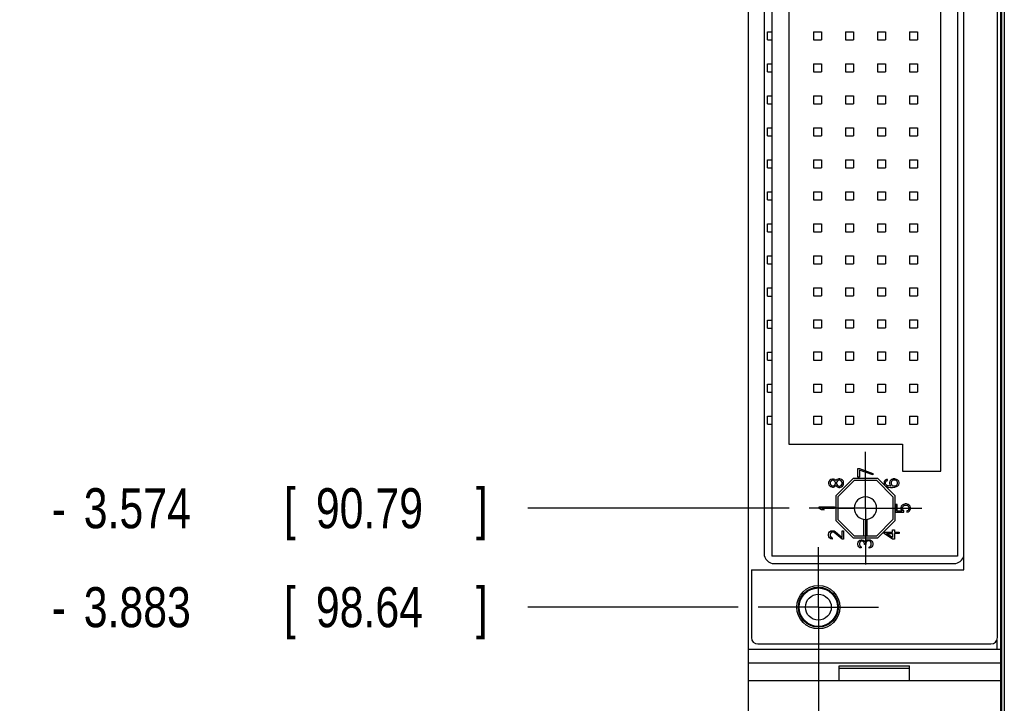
# Model space of a CAD drawing. Header units: inches. Extents: x 0.2 to 16.8, y 0.1 to 10.8.
# Tile 2 of 15: x 2.1 to 5.1, y 3.8 to 6. Entities that reach past the tile are written whole.
import ezdxf

# ---------------------------------------------------------------- set-up
doc = ezdxf.new("R2010")
doc.units = ezdxf.units.IN
doc.header["$LTSCALE"] = 0.935
doc.header["$MEASUREMENT"] = 0
doc.linetypes.add('CENTER', pattern=[0.6, 0.375, -0.075, 0.075, -0.075])
doc.layers.get('0').update_dxf_attribs({"linetype": 'CONTINUOUS'})
for name, color, linetype in [('COSMETIC', 7, 'CONTINUOUS'), ('DEFAULT_1', 7, 'CENTER'), ('DIMENSIONS', 7, 'CONTINUOUS')]:
    doc.layers.add(name, color=color, linetype=linetype)
doc.styles.get("Standard").update_dxf_attribs({"font": 'txt', "width": 0.8})
doc.dimstyles.new('DIMSTYLE_1', dxfattribs={"dimtxt": 0.125, "dimasz": 0.18, "dimexe": 0.18, "dimexo": 0.0625, "dimgap": 0.09, "dimtad": 0, "dimtih": 1, "dimtoh": 1, "dimdec": 3, "dimzin": 4, "dimdsep": 46, "dimtxsty": 'STANDARD', "dimblk": '_FILLED', "dimblk1": '_FILLED', "dimblk2": '_FILLED', "dimcen": 0.09, "dimadec": 0, "dimazin": 0, "dimtp": 0.001, "dimtm": 0.001, "dimtfac": 1, "dimtdec": 3, "dimtofl": 0, "dimtmove": 0, "dimatfit": 3, "dimldrblk": '_FILLED', "dimfxl": 1, "dimtolj": 1, "dimtzin": 4, "dimarcsym": 0})

# ---------------------------------------------------------------- blocks, each defined once
blk = doc.blocks.new('*D3')
at = {"layer": 'DIMENSIONS', "color": 2, "linetype": 'CONTINUOUS'}
blk.add_line((4.4605, 4.4563), (3.6451, 4.4563), dxfattribs=at)
at = {"layer": 'DIMENSIONS', "color": 2, "linetype": 'CONTINUOUS', "width": 0.8}
for s, p in [('3.574', (2.2576, 4.3938)), ('[', (2.8826, 4.3938)), ('90.79', (2.9826, 4.3938)), (']', (3.4826, 4.3938)), ('-', (2.1576, 4.3938))]:
    blk.add_text(s, height=0.125, dxfattribs=at).set_placement(p)
blk = doc.blocks.new('_FILLED')
at = {"color": 0, "linetype": 'BYBLOCK'}
blk.add_solid([(0, 0), (-1, 0.174), (-1, -0.174)], dxfattribs=at)
blk = doc.blocks.new('*D4')
at = {"layer": 'DIMENSIONS', "color": 2, "linetype": 'CONTINUOUS'}
blk.add_line((4.302, 4.1474), (3.6451, 4.1474), dxfattribs=at)
at = {"layer": 'DIMENSIONS', "color": 2, "linetype": 'CONTINUOUS', "width": 0.8}
for s, p in [('[', (2.8826, 4.0849)), (']', (3.4826, 4.0849)), ('3.883', (2.2576, 4.0849)), ('98.64', (2.9826, 4.0849)), ('-', (2.1576, 4.0849))]:
    blk.add_text(s, height=0.125, dxfattribs=at).set_placement(p)
blk = doc.blocks.new('*D5')
at = {"layer": 'DIMENSIONS', "color": 2, "linetype": 'CONTINUOUS'}
blk.add_line((4.3905, 3.2097), (3.6451, 3.2097), dxfattribs=at)
at = {"layer": 'DIMENSIONS', "color": 2, "linetype": 'CONTINUOUS', "width": 0.8}
for s, p in [('4.821', (2.1576, 3.1472)), ('[', (2.7826, 3.1472)), ('122.45', (2.8826, 3.1472)), (']', (3.4826, 3.1472)), ('-', (2.0576, 3.1472))]:
    blk.add_text(s, height=0.125, dxfattribs=at).set_placement(p)
blk = doc.blocks.new('*D11')
at = {"layer": 'DIMENSIONS', "color": 2, "linetype": 'CONTINUOUS'}
blk.add_line((4.552, 4.0849), (4.552, 2.3273), dxfattribs=at)
at = {"layer": 'DIMENSIONS', "color": 2, "linetype": 'CONTINUOUS', "width": 0.8}
for s, p in [(']', (4.6145, 2.1648)), ('1.91', (4.6145, 1.7648)), ('[', (4.6145, 1.6648)), ('.075', (4.6145, 1.1398))]:
    blk.add_text(s, height=0.125, rotation=90, dxfattribs=at).set_placement(p)

msp = doc.modelspace()

# ---------------------------------------------------------------- linework, layer by layer
at = {"color": 7, "linetype": 'CONTINUOUS'}
for p, q in [((4.333, 8.1526), (4.333, 3.1057)), ((5.121, 8.1526), (5.121, 3.1057)), ((5.111, 4.0526), (5.111, 8.1226)), ((5.1327, 7.7526), (5.1327, 3.7526)), ((5.0065, 4.2635), (5.0065, 7.5995)), ((4.3825, 7.5475), (4.3825, 4.3155)), ((4.407, 7.5565), (4.407, 4.3065)), ((4.987, 7.5565), (4.987, 4.3065)), ((4.9345, 4.5715), (4.9345, 7.2915)), ((4.4595, 7.2065), (4.4595, 4.6565)), ((4.393, 5.9188), (4.393, 5.9438)), ((4.393, 5.9438), (4.407, 5.9438)), ((4.5365, 5.944), (4.5365, 5.919)), ((4.5365, 5.944), (4.5615, 5.944)), ((4.5615, 5.944), (4.5615, 5.919)), ((4.6365, 5.944), (4.6365, 5.919)), ((4.6365, 5.944), (4.6615, 5.944)), ((4.6615, 5.944), (4.6615, 5.919)), ((4.7365, 5.944), (4.7365, 5.919)), ((4.7365, 5.944), (4.7615, 5.944)), ((4.7615, 5.944), (4.7615, 5.919)), ((4.8365, 5.944), (4.8365, 5.919)), ((4.8365, 5.944), (4.8615, 5.944)), ((4.8615, 5.944), (4.8615, 5.919)), ((4.393, 5.9188), (4.407, 5.9188)), ((4.5365, 5.919), (4.5615, 5.919)), ((4.6365, 5.919), (4.6615, 5.919)), ((4.7365, 5.919), (4.7615, 5.919)), ((4.8365, 5.919), (4.8615, 5.919)), ((4.393, 5.8188), (4.393, 5.8438)), ((4.393, 5.8438), (4.407, 5.8438)), ((4.5365, 5.844), (4.5365, 5.819)), ((4.5365, 5.844), (4.5615, 5.844)), ((4.5615, 5.844), (4.5615, 5.819)), ((4.6365, 5.844), (4.6365, 5.819)), ((4.6365, 5.844), (4.6615, 5.844)), ((4.6615, 5.844), (4.6615, 5.819)), ((4.7365, 5.844), (4.7365, 5.819)), ((4.7365, 5.844), (4.7615, 5.844)), ((4.7615, 5.844), (4.7615, 5.819)), ((4.8365, 5.844), (4.8365, 5.819)), ((4.8365, 5.844), (4.8615, 5.844)), ((4.8615, 5.844), (4.8615, 5.819)), ((4.393, 5.8188), (4.407, 5.8188)), ((4.5365, 5.819), (4.5615, 5.819)), ((4.6365, 5.819), (4.6615, 5.819)), ((4.7365, 5.819), (4.7615, 5.819)), ((4.8365, 5.819), (4.8615, 5.819)), ((4.393, 5.7188), (4.393, 5.7438)), ((4.393, 5.7438), (4.407, 5.7438)), ((4.5365, 5.744), (4.5365, 5.719)), ((4.5365, 5.744), (4.5615, 5.744)), ((4.5615, 5.744), (4.5615, 5.719)), ((4.6365, 5.744), (4.6365, 5.719)), ((4.6365, 5.744), (4.6615, 5.744)), ((4.6615, 5.744), (4.6615, 5.719)), ((4.7365, 5.744), (4.7365, 5.719)), ((4.7365, 5.744), (4.7615, 5.744)), ((4.7615, 5.744), (4.7615, 5.719)), ((4.8365, 5.744), (4.8365, 5.719)), ((4.8365, 5.744), (4.8615, 5.744)), ((4.8615, 5.744), (4.8615, 5.719)), ((4.393, 5.7188), (4.407, 5.7188)), ((4.5365, 5.719), (4.5615, 5.719)), ((4.6365, 5.719), (4.6615, 5.719)), ((4.7365, 5.719), (4.7615, 5.719)), ((4.8365, 5.719), (4.8615, 5.719)), ((4.393, 5.6188), (4.393, 5.6438)), ((4.393, 5.6438), (4.407, 5.6438)), ((4.5365, 5.644), (4.5365, 5.619)), ((4.5365, 5.644), (4.5615, 5.644)), ((4.5615, 5.644), (4.5615, 5.619)), ((4.6365, 5.644), (4.6365, 5.619)), ((4.6365, 5.644), (4.6615, 5.644)), ((4.6615, 5.644), (4.6615, 5.619)), ((4.7365, 5.644), (4.7365, 5.619)), ((4.7365, 5.644), (4.7615, 5.644)), ((4.7615, 5.644), (4.7615, 5.619)), ((4.8365, 5.644), (4.8365, 5.619)), ((4.8365, 5.644), (4.8615, 5.644)), ((4.8615, 5.644), (4.8615, 5.619)), ((4.393, 5.6188), (4.407, 5.6188)), ((4.5365, 5.619), (4.5615, 5.619)), ((4.6365, 5.619), (4.6615, 5.619)), ((4.7365, 5.619), (4.7615, 5.619)), ((4.8365, 5.619), (4.8615, 5.619)), ((4.393, 5.5188), (4.393, 5.5438)), ((4.393, 5.5438), (4.407, 5.5438)), ((4.5365, 5.544), (4.5365, 5.519)), ((4.5365, 5.544), (4.5615, 5.544)), ((4.5615, 5.544), (4.5615, 5.519)), ((4.6365, 5.544), (4.6365, 5.519)), ((4.6365, 5.544), (4.6615, 5.544)), ((4.6615, 5.544), (4.6615, 5.519)), ((4.7365, 5.544), (4.7365, 5.519)), ((4.7365, 5.544), (4.7615, 5.544)), ((4.7615, 5.544), (4.7615, 5.519)), ((4.8365, 5.544), (4.8615, 5.544)), ((4.8365, 5.544), (4.8365, 5.519)), ((4.8615, 5.544), (4.8615, 5.519)), ((4.393, 5.5188), (4.407, 5.5188)), ((4.5365, 5.519), (4.5615, 5.519)), ((4.6365, 5.519), (4.6615, 5.519)), ((4.7365, 5.519), (4.7615, 5.519)), ((4.8365, 5.519), (4.8615, 5.519)), ((4.393, 5.4188), (4.393, 5.4438)), ((4.393, 5.4438), (4.407, 5.4438)), ((4.5365, 5.444), (4.5365, 5.419)), ((4.5365, 5.444), (4.5615, 5.444)), ((4.5615, 5.444), (4.5615, 5.419)), ((4.6365, 5.444), (4.6365, 5.419)), ((4.6365, 5.444), (4.6615, 5.444)), ((4.6615, 5.444), (4.6615, 5.419)), ((4.7365, 5.444), (4.7365, 5.419)), ((4.7365, 5.444), (4.7615, 5.444)), ((4.7615, 5.444), (4.7615, 5.419)), ((4.8365, 5.444), (4.8615, 5.444)), ((4.8365, 5.444), (4.8365, 5.419)), ((4.8615, 5.444), (4.8615, 5.419)), ((4.393, 5.4188), (4.407, 5.4188)), ((4.5365, 5.419), (4.5615, 5.419)), ((4.6365, 5.419), (4.6615, 5.419)), ((4.7365, 5.419), (4.7615, 5.419)), ((4.8365, 5.419), (4.8615, 5.419)), ((4.393, 5.3188), (4.393, 5.3438)), ((4.393, 5.3438), (4.407, 5.3438)), ((4.5365, 5.344), (4.5365, 5.319)), ((4.5365, 5.344), (4.5615, 5.344)), ((4.5615, 5.344), (4.5615, 5.319)), ((4.6365, 5.344), (4.6615, 5.344)), ((4.6365, 5.344), (4.6365, 5.319)), ((4.6615, 5.344), (4.6615, 5.319)), ((4.7365, 5.344), (4.7615, 5.344)), ((4.7365, 5.344), (4.7365, 5.319)), ((4.7615, 5.344), (4.7615, 5.319)), ((4.8365, 5.344), (4.8615, 5.344)), ((4.8365, 5.344), (4.8365, 5.319)), ((4.8615, 5.344), (4.8615, 5.319)), ((4.393, 5.3188), (4.407, 5.3188)), ((4.5365, 5.319), (4.5615, 5.319)), ((4.6365, 5.319), (4.6615, 5.319)), ((4.7365, 5.319), (4.7615, 5.319)), ((4.8365, 5.319), (4.8615, 5.319)), ((4.393, 5.2188), (4.393, 5.2438)), ((4.393, 5.2438), (4.407, 5.2438)), ((4.5365, 5.244), (4.5615, 5.244)), ((4.5365, 5.244), (4.5365, 5.219)), ((4.5615, 5.244), (4.5615, 5.219)), ((4.6365, 5.244), (4.6615, 5.244)), ((4.6365, 5.244), (4.6365, 5.219)), ((4.6615, 5.244), (4.6615, 5.219)), ((4.7365, 5.244), (4.7615, 5.244)), ((4.7365, 5.244), (4.7365, 5.219)), ((4.7615, 5.244), (4.7615, 5.219)), ((4.8365, 5.244), (4.8615, 5.244)), ((4.8365, 5.244), (4.8365, 5.219)), ((4.8615, 5.244), (4.8615, 5.219)), ((4.393, 5.2188), (4.407, 5.2188)), ((4.5365, 5.219), (4.5615, 5.219)), ((4.6365, 5.219), (4.6615, 5.219)), ((4.7365, 5.219), (4.7615, 5.219)), ((4.8365, 5.219), (4.8615, 5.219)), ((4.393, 5.1188), (4.393, 5.1438)), ((4.393, 5.1438), (4.407, 5.1438)), ((4.5365, 5.144), (4.5615, 5.144)), ((4.5365, 5.144), (4.5365, 5.119)), ((4.5615, 5.144), (4.5615, 5.119)), ((4.6365, 5.144), (4.6615, 5.144)), ((4.6365, 5.144), (4.6365, 5.119)), ((4.6615, 5.144), (4.6615, 5.119)), ((4.7365, 5.144), (4.7615, 5.144)), ((4.7365, 5.144), (4.7365, 5.119)), ((4.7615, 5.144), (4.7615, 5.119)), ((4.8365, 5.144), (4.8615, 5.144)), ((4.8365, 5.144), (4.8365, 5.119)), ((4.8615, 5.144), (4.8615, 5.119)), ((4.393, 5.1188), (4.407, 5.1188)), ((4.5365, 5.119), (4.5615, 5.119)), ((4.6365, 5.119), (4.6615, 5.119)), ((4.7365, 5.119), (4.7615, 5.119)), ((4.8365, 5.119), (4.8615, 5.119)), ((4.393, 5.0438), (4.407, 5.0438)), ((4.393, 5.0188), (4.393, 5.0438)), ((4.5365, 5.044), (4.5615, 5.044)), ((4.5365, 5.044), (4.5365, 5.019)), ((4.5615, 5.044), (4.5615, 5.019)), ((4.6365, 5.044), (4.6615, 5.044)), ((4.6365, 5.044), (4.6365, 5.019)), ((4.6615, 5.044), (4.6615, 5.019)), ((4.7365, 5.044), (4.7615, 5.044)), ((4.7365, 5.044), (4.7365, 5.019)), ((4.7615, 5.044), (4.7615, 5.019)), ((4.8365, 5.044), (4.8615, 5.044)), ((4.8365, 5.044), (4.8365, 5.019)), ((4.8615, 5.044), (4.8615, 5.019)), ((4.393, 5.0188), (4.407, 5.0188)), ((4.5365, 5.019), (4.5615, 5.019)), ((4.6365, 5.019), (4.6615, 5.019)), ((4.7365, 5.019), (4.7615, 5.019)), ((4.8365, 5.019), (4.8615, 5.019)), ((4.393, 4.9438), (4.407, 4.9438)), ((4.393, 4.9188), (4.393, 4.9438)), ((4.5365, 4.944), (4.5615, 4.944)), ((4.5365, 4.944), (4.5365, 4.919)), ((4.5615, 4.944), (4.5615, 4.919)), ((4.6365, 4.944), (4.6615, 4.944)), ((4.6365, 4.944), (4.6365, 4.919)), ((4.6615, 4.944), (4.6615, 4.919)), ((4.7365, 4.944), (4.7615, 4.944)), ((4.7365, 4.944), (4.7365, 4.919)), ((4.7615, 4.944), (4.7615, 4.919)), ((4.8365, 4.944), (4.8615, 4.944)), ((4.8365, 4.944), (4.8365, 4.919)), ((4.8615, 4.944), (4.8615, 4.919)), ((4.393, 4.9188), (4.407, 4.9188)), ((4.5365, 4.919), (4.5615, 4.919)), ((4.6365, 4.919), (4.6615, 4.919)), ((4.7365, 4.919), (4.7615, 4.919)), ((4.8365, 4.919), (4.8615, 4.919)), ((4.393, 4.8438), (4.407, 4.8438)), ((4.393, 4.8188), (4.393, 4.8438)), ((4.5365, 4.844), (4.5615, 4.844)), ((4.5365, 4.844), (4.5365, 4.819)), ((4.5615, 4.844), (4.5615, 4.819)), ((4.6365, 4.844), (4.6615, 4.844)), ((4.6365, 4.844), (4.6365, 4.819)), ((4.6615, 4.844), (4.6615, 4.819)), ((4.7365, 4.844), (4.7615, 4.844)), ((4.7365, 4.844), (4.7365, 4.819)), ((4.7615, 4.844), (4.7615, 4.819)), ((4.8365, 4.844), (4.8615, 4.844)), ((4.8365, 4.844), (4.8365, 4.819)), ((4.8615, 4.844), (4.8615, 4.819)), ((4.393, 4.8188), (4.407, 4.8188)), ((4.5365, 4.819), (4.5615, 4.819)), ((4.6365, 4.819), (4.6615, 4.819)), ((4.7365, 4.819), (4.7615, 4.819)), ((4.8365, 4.819), (4.8615, 4.819)), ((4.393, 4.7438), (4.407, 4.7438)), ((4.393, 4.7188), (4.393, 4.7438)), ((4.5365, 4.744), (4.5615, 4.744)), ((4.5365, 4.744), (4.5365, 4.719)), ((4.5615, 4.744), (4.5615, 4.719)), ((4.6365, 4.744), (4.6615, 4.744)), ((4.6365, 4.744), (4.6365, 4.719)), ((4.6615, 4.744), (4.6615, 4.719)), ((4.7365, 4.744), (4.7615, 4.744)), ((4.7365, 4.744), (4.7365, 4.719)), ((4.7615, 4.744), (4.7615, 4.719)), ((4.8365, 4.744), (4.8615, 4.744)), ((4.8365, 4.744), (4.8365, 4.719)), ((4.8615, 4.744), (4.8615, 4.719)), ((4.393, 4.7188), (4.407, 4.7188)), ((4.5365, 4.719), (4.5615, 4.719)), ((4.6365, 4.719), (4.6615, 4.719)), ((4.7365, 4.719), (4.7615, 4.719)), ((4.8365, 4.719), (4.8615, 4.719)), ((4.4595, 4.6565), (4.8145, 4.6565)), ((4.8145, 4.6565), (4.8145, 4.5715)), ((4.8145, 4.5715), (4.9345, 4.5715)), ((4.6607, 4.549), (4.6065, 4.4948)), ((4.6634, 4.5424), (4.613, 4.492)), ((4.7373, 4.549), (4.6607, 4.549)), ((4.7346, 4.5424), (4.6634, 4.5424)), ((4.785, 4.492), (4.7346, 4.5424)), ((4.7915, 4.4948), (4.7373, 4.549)), ((4.6065, 4.4948), (4.6065, 4.4182)), ((4.613, 4.492), (4.613, 4.4209)), ((4.785, 4.492), (4.785, 4.4209)), ((4.7915, 4.4182), (4.7915, 4.4948)), ((4.613, 4.4565), (4.664, 4.4565)), ((4.734, 4.4565), (4.785, 4.4565)), ((4.6065, 4.4182), (4.6607, 4.364)), ((4.613, 4.4209), (4.6634, 4.3705)), ((4.694, 4.3705), (4.694, 4.4218)), ((4.704, 4.3705), (4.704, 4.4218)), ((4.7346, 4.3705), (4.785, 4.4209)), ((4.7373, 4.364), (4.7915, 4.4182)), ((4.6634, 4.3705), (4.7346, 4.3705)), ((4.6634, 4.3704), (4.6634, 4.3705)), ((4.7346, 4.3704), (4.7346, 4.3705)), ((4.6607, 4.364), (4.7373, 4.364)), ((4.987, 4.3065), (4.407, 4.3065)), ((4.4145, 4.2835), (4.9755, 4.2835)), ((4.343, 4.2635), (5.0065, 4.2635)), ((4.343, 4.2635), (4.343, 4.0526)), ((4.363, 4.0326), (5.091, 4.0326)), ((4.333, 4.0168), (5.121, 4.0168)), ((4.333, 3.9739), (5.121, 3.9739)), ((4.617, 3.9639), (4.837, 3.9639)), ((4.617, 3.9173), (4.617, 3.9639)), ((4.617, 3.9568), (4.837, 3.9568)), ((4.837, 3.9173), (4.837, 3.9639)), ((5.121, 3.9173), (4.333, 3.9173))]:
    msp.add_line(p, q, dxfattribs=at)
at = {"color": 9, "linetype": 'CONTINUOUS'}
for p, q in [((5.1239, 7.7526), (5.1239, 3.7526)), ((5.1326, 7.7526), (5.1326, 3.7526)), ((5.109, 4.0452), (5.109, 4.0168))]:
    msp.add_line(p, q, dxfattribs=at)
at = {"color": 7, "linetype": 'CONTINUOUS'}
for radius in [0.0675, 0.0625, 0.06, 0.0404]:
    msp.add_circle((4.552, 4.1474), radius, dxfattribs=at)
for centre, radius, start, end in [((4.699, 4.4564), 0.035, 0.1579, 179.8424), ((4.699, 4.4565), 0.035, 180, 360), ((4.4145, 4.3155), 0.032, 180, 270), ((4.9755, 4.3155), 0.032, 270, 346.3771), ((4.363, 4.0526), 0.02, 180, 270), ((5.091, 4.0526), 0.02, 270, 360)]:
    msp.add_arc(centre, radius, start, end, dxfattribs=at)
at = {"layer": 'COSMETIC', "color": 7, "linetype": 'CONTINUOUS'}
for p, q in [((4.675, 4.5799), (4.68, 4.5799)), ((4.675, 4.5535), (4.675, 4.5799)), ((4.68, 4.5535), (4.675, 4.5535)), ((4.68, 4.5799), (4.722, 4.5652)), ((4.722, 4.5608), (4.68, 4.5755)), ((4.68, 4.5755), (4.68, 4.5535)), ((4.722, 4.5652), (4.722, 4.5608)), ((4.585, 4.5398), (4.584, 4.5362)), ((4.584, 4.5362), (4.584, 4.5332)), ((4.584, 4.5332), (4.585, 4.5296)), ((4.588, 4.5435), (4.585, 4.5398)), ((4.585, 4.5296), (4.588, 4.5259)), ((4.591, 4.5457), (4.588, 4.5435)), ((4.588, 4.5259), (4.591, 4.5237)), ((4.59, 4.5391), (4.589, 4.5362)), ((4.589, 4.5362), (4.589, 4.5332)), ((4.589, 4.5332), (4.59, 4.5303)), ((4.593, 4.542), (4.59, 4.5391)), ((4.59, 4.5303), (4.593, 4.5274)), ((4.596, 4.5472), (4.591, 4.5457)), ((4.591, 4.5237), (4.596, 4.5222)), ((4.596, 4.5435), (4.593, 4.542)), ((4.593, 4.5274), (4.596, 4.5259)), ((4.599, 4.5472), (4.596, 4.5472)), ((4.598, 4.5435), (4.596, 4.5435)), ((4.596, 4.5259), (4.598, 4.5259)), ((4.596, 4.5222), (4.599, 4.5222)), ((4.601, 4.542), (4.598, 4.5435)), ((4.598, 4.5259), (4.601, 4.5274)), ((4.603, 4.5457), (4.599, 4.5472)), ((4.599, 4.5222), (4.603, 4.5237)), ((4.604, 4.5391), (4.601, 4.542)), ((4.601, 4.5274), (4.604, 4.5303)), ((4.606, 4.5435), (4.603, 4.5457)), ((4.603, 4.5237), (4.606, 4.5259)), ((4.605, 4.5362), (4.604, 4.5391)), ((4.604, 4.5303), (4.605, 4.5332)), ((4.605, 4.5332), (4.605, 4.5362)), ((4.607, 4.542), (4.606, 4.5435)), ((4.606, 4.5259), (4.607, 4.5274)), ((4.608, 4.5435), (4.607, 4.542)), ((4.607, 4.5274), (4.608, 4.5259)), ((4.611, 4.5464), (4.608, 4.5435)), ((4.608, 4.5259), (4.611, 4.5229)), ((4.61, 4.5391), (4.609, 4.5362)), ((4.609, 4.5362), (4.609, 4.5332)), ((4.609, 4.5332), (4.61, 4.5303)), ((4.612, 4.542), (4.61, 4.5391)), ((4.61, 4.5303), (4.612, 4.5274)), ((4.616, 4.5479), (4.611, 4.5464)), ((4.611, 4.5229), (4.616, 4.5215)), ((4.616, 4.5442), (4.612, 4.542)), ((4.612, 4.5274), (4.616, 4.5252)), ((4.619, 4.5479), (4.616, 4.5479)), ((4.619, 4.5442), (4.616, 4.5442)), ((4.616, 4.5252), (4.619, 4.5252)), ((4.616, 4.5215), (4.619, 4.5215)), ((4.624, 4.5464), (4.619, 4.5479)), ((4.623, 4.542), (4.619, 4.5442)), ((4.619, 4.5252), (4.623, 4.5274)), ((4.619, 4.5215), (4.624, 4.5229)), ((4.625, 4.5391), (4.623, 4.542)), ((4.623, 4.5274), (4.625, 4.5303)), ((4.627, 4.5442), (4.624, 4.5464)), ((4.624, 4.5229), (4.627, 4.5252)), ((4.626, 4.5362), (4.625, 4.5391)), ((4.625, 4.5303), (4.626, 4.5332)), ((4.626, 4.5332), (4.626, 4.5362)), ((4.63, 4.5406), (4.627, 4.5442)), ((4.627, 4.5252), (4.63, 4.5288)), ((4.631, 4.5369), (4.63, 4.5406)), ((4.63, 4.5288), (4.631, 4.5325)), ((4.631, 4.5325), (4.631, 4.5369)), ((4.758, 4.5398), (4.757, 4.5362)), ((4.757, 4.5362), (4.757, 4.5332)), ((4.757, 4.5332), (4.758, 4.5296)), ((4.761, 4.5435), (4.758, 4.5398)), ((4.758, 4.5296), (4.761, 4.5259)), ((4.765, 4.5457), (4.761, 4.5435)), ((4.761, 4.5259), (4.765, 4.5237)), ((4.762, 4.5369), (4.763, 4.5391)), ((4.762, 4.5325), (4.762, 4.5369)), ((4.763, 4.5303), (4.762, 4.5325)), ((4.763, 4.5391), (4.765, 4.5413)), ((4.765, 4.5281), (4.763, 4.5303)), ((4.768, 4.5464), (4.765, 4.5457)), ((4.765, 4.5413), (4.768, 4.5428)), ((4.768, 4.5266), (4.765, 4.5281)), ((4.765, 4.5237), (4.77, 4.5222)), ((4.768, 4.5428), (4.768, 4.5464)), ((4.771, 4.5259), (4.768, 4.5266)), ((4.77, 4.5222), (4.777, 4.5215)), ((4.777, 4.5252), (4.771, 4.5259)), ((4.775, 4.5406), (4.774, 4.5369)), ((4.774, 4.5369), (4.774, 4.5332)), ((4.774, 4.5332), (4.775, 4.5296)), ((4.778, 4.5442), (4.775, 4.5406)), ((4.775, 4.5296), (4.779, 4.5252)), ((4.779, 4.5252), (4.777, 4.5252)), ((4.777, 4.5215), (4.784, 4.5215)), ((4.781, 4.5464), (4.778, 4.5442)), ((4.78, 4.5398), (4.779, 4.5376)), ((4.779, 4.5376), (4.779, 4.5325)), ((4.779, 4.5325), (4.78, 4.5303)), ((4.782, 4.542), (4.78, 4.5398)), ((4.78, 4.5303), (4.782, 4.5281)), ((4.786, 4.5479), (4.781, 4.5464)), ((4.784, 4.5435), (4.782, 4.542)), ((4.782, 4.5281), (4.784, 4.5266)), ((4.787, 4.5442), (4.784, 4.5435)), ((4.784, 4.5266), (4.787, 4.5259)), ((4.784, 4.5215), (4.791, 4.5222)), ((4.791, 4.5479), (4.786, 4.5479)), ((4.79, 4.5442), (4.787, 4.5442)), ((4.787, 4.5259), (4.79, 4.5259)), ((4.793, 4.5435), (4.79, 4.5442)), ((4.79, 4.5259), (4.793, 4.5266)), ((4.796, 4.5464), (4.791, 4.5479)), ((4.791, 4.5222), (4.796, 4.5237)), ((4.796, 4.542), (4.793, 4.5435)), ((4.793, 4.5266), (4.796, 4.5281)), ((4.8, 4.5442), (4.796, 4.5464)), ((4.798, 4.5398), (4.796, 4.542)), ((4.796, 4.5281), (4.798, 4.5303)), ((4.796, 4.5237), (4.8, 4.5259)), ((4.799, 4.5376), (4.798, 4.5398)), ((4.798, 4.5303), (4.799, 4.5325)), ((4.799, 4.5325), (4.799, 4.5376)), ((4.803, 4.5406), (4.8, 4.5442)), ((4.8, 4.5259), (4.803, 4.5296)), ((4.804, 4.5369), (4.803, 4.5406)), ((4.803, 4.5296), (4.804, 4.5332)), ((4.804, 4.5332), (4.804, 4.5369)), ((4.555, 4.4603), (4.602, 4.4603)), ((4.555, 4.4559), (4.555, 4.4603)), ((4.602, 4.4603), (4.602, 4.4559)), ((4.798, 4.4684), (4.793, 4.4684)), ((4.793, 4.4684), (4.793, 4.4435)), ((4.798, 4.4472), (4.798, 4.4684)), ((4.811, 4.4626), (4.81, 4.4589)), ((4.81, 4.4589), (4.81, 4.4545)), ((4.814, 4.4662), (4.811, 4.4626)), ((4.818, 4.4684), (4.814, 4.4662)), ((4.815, 4.4589), (4.816, 4.4618)), ((4.815, 4.4545), (4.815, 4.4589)), ((4.816, 4.4618), (4.818, 4.464)), ((4.823, 4.4699), (4.818, 4.4684)), ((4.818, 4.464), (4.821, 4.4655)), ((4.821, 4.4655), (4.824, 4.4662)), ((4.827, 4.4699), (4.823, 4.4699)), ((4.824, 4.4662), (4.826, 4.4662)), ((4.826, 4.4662), (4.829, 4.4655)), ((4.832, 4.4684), (4.827, 4.4699)), ((4.829, 4.4655), (4.832, 4.464)), ((4.836, 4.4662), (4.832, 4.4684)), ((4.832, 4.464), (4.834, 4.4618)), ((4.834, 4.4618), (4.835, 4.4589)), ((4.835, 4.4589), (4.835, 4.4545)), ((4.839, 4.4626), (4.836, 4.4662)), ((4.84, 4.4589), (4.839, 4.4626)), ((4.84, 4.4545), (4.84, 4.4589)), ((4.562, 4.4515), (4.555, 4.4559)), ((4.57, 4.4515), (4.562, 4.4515)), ((4.602, 4.4559), (4.563, 4.4559)), ((4.563, 4.4559), (4.57, 4.4515)), ((4.793, 4.4435), (4.819, 4.4435)), ((4.814, 4.4472), (4.798, 4.4472)), ((4.81, 4.4545), (4.811, 4.4508)), ((4.811, 4.4508), (4.814, 4.4472)), ((4.816, 4.4516), (4.815, 4.4545)), ((4.819, 4.4486), (4.816, 4.4516)), ((4.819, 4.4435), (4.819, 4.4486)), ((4.832, 4.4494), (4.828, 4.4479)), ((4.828, 4.4479), (4.828, 4.4435)), ((4.828, 4.4435), (4.832, 4.4449)), ((4.834, 4.4516), (4.832, 4.4494)), ((4.832, 4.4449), (4.836, 4.4472)), ((4.835, 4.4545), (4.834, 4.4516)), ((4.836, 4.4472), (4.839, 4.4508)), ((4.839, 4.4508), (4.84, 4.4545)), ((4.584, 4.3749), (4.585, 4.3793)), ((4.584, 4.372), (4.584, 4.3749)), ((4.585, 4.3668), (4.584, 4.372)), ((4.585, 4.3793), (4.587, 4.3822)), ((4.587, 4.3639), (4.585, 4.3668)), ((4.587, 4.3822), (4.591, 4.3852)), ((4.59, 4.3778), (4.589, 4.3742)), ((4.589, 4.3742), (4.589, 4.3712)), ((4.589, 4.3712), (4.59, 4.3676)), ((4.592, 4.38), (4.59, 4.3778)), ((4.59, 4.3676), (4.592, 4.3654)), ((4.591, 4.3852), (4.595, 4.3859)), ((4.595, 4.3815), (4.592, 4.38)), ((4.595, 4.3859), (4.597, 4.3859)), ((4.597, 4.3815), (4.595, 4.3815)), ((4.597, 4.3859), (4.601, 4.3852)), ((4.601, 4.38), (4.597, 4.3815)), ((4.601, 4.3852), (4.604, 4.3837)), ((4.626, 4.3595), (4.601, 4.38)), ((4.604, 4.3837), (4.626, 4.3654)), ((4.626, 4.3859), (4.631, 4.3859)), ((4.626, 4.3654), (4.626, 4.3859)), ((4.631, 4.3859), (4.631, 4.3595)), ((4.757, 4.3815), (4.784, 4.3815)), ((4.757, 4.3771), (4.757, 4.3815)), ((4.784, 4.3595), (4.757, 4.3771)), ((4.765, 4.3771), (4.784, 4.3771)), ((4.784, 4.3646), (4.765, 4.3771)), ((4.784, 4.3889), (4.79, 4.3889)), ((4.784, 4.3815), (4.784, 4.3889)), ((4.784, 4.3771), (4.784, 4.3646)), ((4.79, 4.3889), (4.79, 4.3815)), ((4.79, 4.3815), (4.804, 4.3815)), ((4.804, 4.3771), (4.79, 4.3771)), ((4.79, 4.3771), (4.79, 4.3595)), ((4.804, 4.3815), (4.804, 4.3771)), ((4.591, 4.3609), (4.587, 4.3639)), ((4.595, 4.3602), (4.591, 4.3609)), ((4.592, 4.3654), (4.595, 4.3639)), ((4.595, 4.3639), (4.595, 4.3602)), ((4.631, 4.3595), (4.626, 4.3595)), ((4.675, 4.3454), (4.676, 4.3506)), ((4.675, 4.344), (4.675, 4.3454)), ((4.676, 4.3388), (4.675, 4.344)), ((4.676, 4.3506), (4.678, 4.3535)), ((4.678, 4.3359), (4.676, 4.3388)), ((4.678, 4.3535), (4.682, 4.3564)), ((4.682, 4.3329), (4.678, 4.3359)), ((4.681, 4.3498), (4.68, 4.3462)), ((4.68, 4.3462), (4.68, 4.3432)), ((4.68, 4.3432), (4.681, 4.3396)), ((4.683, 4.352), (4.681, 4.3498)), ((4.681, 4.3396), (4.683, 4.3374)), ((4.682, 4.3564), (4.686, 4.3572)), ((4.686, 4.3535), (4.683, 4.352)), ((4.683, 4.3374), (4.686, 4.3359)), ((4.686, 4.3572), (4.688, 4.3572)), ((4.688, 4.3535), (4.686, 4.3535)), ((4.686, 4.3359), (4.686, 4.3322)), ((4.688, 4.3572), (4.692, 4.3564)), ((4.692, 4.352), (4.688, 4.3535)), ((4.692, 4.3564), (4.695, 4.355)), ((4.694, 4.3506), (4.692, 4.352)), ((4.696, 4.3462), (4.694, 4.3506)), ((4.695, 4.355), (4.698, 4.352)), ((4.696, 4.3432), (4.696, 4.3462)), ((4.7, 4.3432), (4.696, 4.3432)), ((4.698, 4.352), (4.7, 4.3557)), ((4.7, 4.3557), (4.703, 4.3572)), ((4.701, 4.3506), (4.7, 4.3462)), ((4.7, 4.3462), (4.7, 4.3432)), ((4.703, 4.3528), (4.701, 4.3506)), ((4.703, 4.3572), (4.707, 4.3579)), ((4.707, 4.3542), (4.703, 4.3528)), ((4.707, 4.3579), (4.711, 4.3579)), ((4.711, 4.3542), (4.707, 4.3542)), ((4.711, 4.3579), (4.714, 4.3572)), ((4.713, 4.3535), (4.711, 4.3542)), ((4.711, 4.3352), (4.713, 4.3359)), ((4.715, 4.352), (4.713, 4.3535)), ((4.713, 4.3359), (4.715, 4.3374)), ((4.714, 4.3572), (4.717, 4.3557)), ((4.716, 4.3506), (4.715, 4.352)), ((4.715, 4.3374), (4.716, 4.3388)), ((4.717, 4.3469), (4.716, 4.3506)), ((4.716, 4.3388), (4.717, 4.3425)), ((4.717, 4.3557), (4.719, 4.3535)), ((4.717, 4.3425), (4.717, 4.3469)), ((4.719, 4.3359), (4.717, 4.3337)), ((4.719, 4.3535), (4.721, 4.3506)), ((4.721, 4.3388), (4.719, 4.3359)), ((4.721, 4.3506), (4.722, 4.3476)), ((4.722, 4.3418), (4.721, 4.3388)), ((4.722, 4.3476), (4.722, 4.3418)), ((4.79, 4.3595), (4.784, 4.3595)), ((4.686, 4.3322), (4.682, 4.3329)), ((4.711, 4.3315), (4.711, 4.3352)), ((4.714, 4.3322), (4.711, 4.3315)), ((4.717, 4.3337), (4.714, 4.3322))]:
    msp.add_line(p, q, dxfattribs=at)
at = {"layer": 'DEFAULT_1', "color": 7, "linetype": 'CENTER'}
for p, q in [((4.699, 4.4563), (4.699, 4.6323)), ((4.699, 4.4563), (4.523, 4.4563)), ((4.699, 4.4563), (4.875, 4.4563)), ((4.699, 4.4563), (4.699, 4.2803)), ((4.552, 4.1474), (4.552, 4.3349)), ((4.552, 4.1474), (4.3645, 4.1474)), ((4.552, 4.1474), (4.7395, 4.1474)), ((4.552, 4.1474), (4.552, 3.9599))]:
    msp.add_line(p, q, dxfattribs=at)

# ---------------------------------------------------------------- dimensions: what is measured, and where the dimension line sits
at = {"layer": 'DIMENSIONS', "color": 2, "linetype": 'CONTINUOUS'}
for feature_location, offset, picture, middle in [((4.3905, 3.2097), (-0.7454, 0), '*D5', (2.8201, 3.2097)), ((4.4605, 4.4563), (-0.8154, 0), '*D3', (2.8701, 4.4563)), ((4.302, 4.1474), (-0.6569, 0), '*D4', (2.8701, 4.1474))]:
    dim = msp.add_ordinate_dim(feature_location=feature_location, offset=offset, dtype=0, origin=(4.3835, 8.0306), text='-<>', dimstyle='DIMSTYLE_1', dxfattribs=at)
    dim.commit()
    dim.dimension.update_dxf_attribs({"geometry": picture, "text_midpoint": middle})
dim = msp.add_ordinate_dim(feature_location=(4.552, 4.0849), offset=(0, -1.7575), dtype=1, origin=(4.627, 8.0306), dimstyle='DIMSTYLE_1', dxfattribs=at)
dim.commit()
dim.dimension.update_dxf_attribs({"geometry": '*D11', "text_midpoint": (4.552, 1.7023)})

doc.saveas('drawing.dxf')
